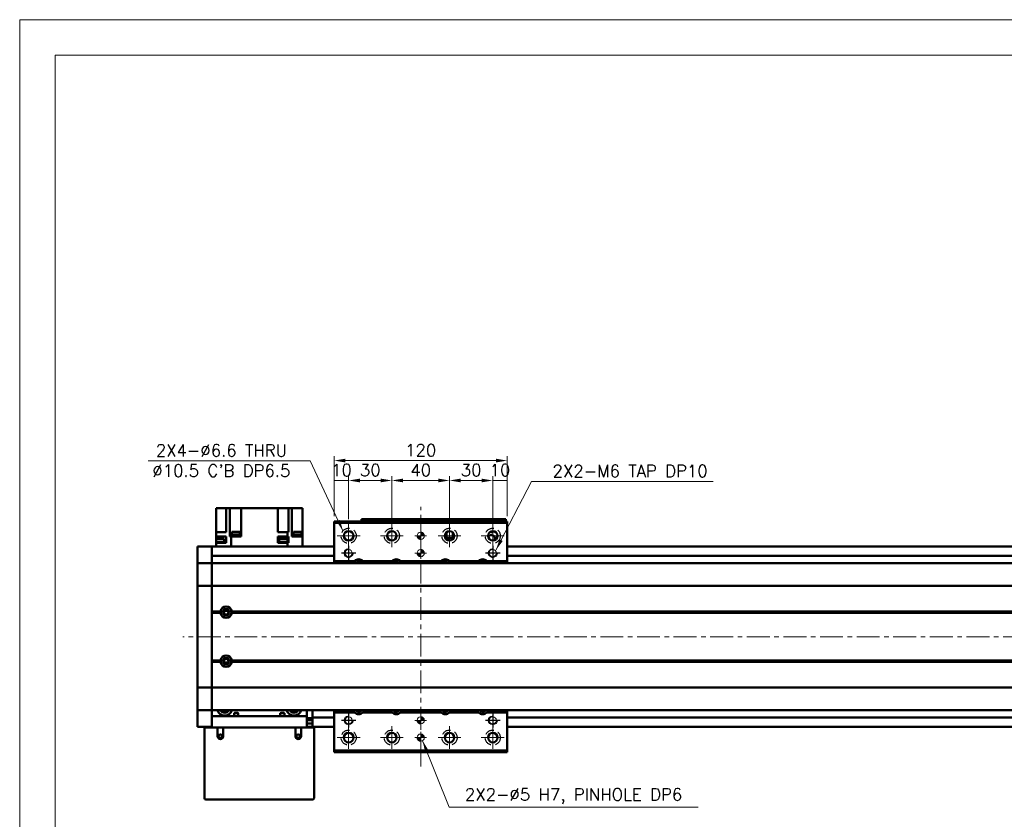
# Model space of a CAD drawing. Header units: millimetres. Extents: x 46891 to 50616, y 6223 to 9993.
# Tile 3 of 5: x 48547 to 49230, y 9438 to 9993. Entities that reach past the tile are written whole.
import ezdxf

# ---------------------------------------------------------------- set-up
doc = ezdxf.new("R2010")
doc.units = ezdxf.units.MM
doc.header["$LTSCALE"] = 0.5
doc.linetypes.add('CENTER', pattern=[50.8, 31.75, -6.35, 6.35, -6.35])
doc.linetypes.add('HIDDENX2', pattern=[19.05, 12.7, -6.35])
doc.layers.get('0').update_dxf_attribs({"lineweight": 20})
doc.layers.add('1', color=1, linetype='CENTER', lineweight=13)
doc.layers.add('외형선(ISO)', color=7, linetype='Continuous', lineweight=50)
doc.layers.add('2', color=2, linetype='HIDDENX2')
doc.layers.add('DIM', color=4, linetype='Continuous')
doc.styles.add('DSR TEXT', font='romans.shx', dxfattribs={"bigfont": 'whgtxt.shx'})
doc.styles.get("Standard").update_dxf_attribs({"font": 'romans.shx', "bigfont": 'whgtxt.shx'})
doc.dimstyles.new('DSR', dxfattribs={"dimscale": 2, "dimtxt": 3, "dimasz": 3, "dimexe": 0.5, "dimexo": 0.5, "dimgap": 0.5, "dimtad": 1, "dimdsep": 46, "dimtxsty": 'Standard', "dimcen": 2.5, "dimclrd": 4, "dimclre": 4, "dimclrt": 2, "dimadec": 0, "dimazin": 2, "dimtfac": 1, "dimtmove": 0, "dimatfit": 3, "dimfxl": 0, "dimlwd": -1, "dimlwe": -1, "dimarcsym": 0})

# ---------------------------------------------------------------- blocks, each defined once
blk = doc.blocks.new('A$C1C1952E1')
at = {"color": 1}
blk.add_lwpolyline([(0, 0), (420, 0), (420, 297), (0, 297)], close=True, dxfattribs=at)
at = {"color": 3}
blk.add_lwpolyline([(5, 5), (415, 5), (415, 292), (5, 292)], close=True, dxfattribs=at)
blk = doc.blocks.new('tap6')
blk.add_circle((0, 0), 2.5)
at = {"layer": 'DIM', "color": 1}
for p, q in [((-5.04, 0), (5.04, 0)), ((0, -5.04), (0, 5.04))]:
    blk.add_line(p, q, dxfattribs=at)
blk.add_arc((0, 0), 3, 263.30299, 187.88021, dxfattribs=at)
blk = doc.blocks.new('A$C33E56CC6')
h = blk.add_hatch()
h.set_pattern_fill('ANSI31', color=256, style=0)
h.set_pattern_definition([(45, (-7065.45672, -6508.5399), (-0.0883883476, 0.0883883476), [])])
h.paths.add_polyline_path([(4, 6.5, 0.414214), (1.5, 4), (4, 4)])
h.paths.add_polyline_path([(6.5, 4), (4, 4), (4, 1.5, 0.414214)])
blk.add_circle((4, 4), 2.5)
at = {"layer": '1'}
for p, q in [((4, 0), (4, 8)), ((0, 4), (8, 4))]:
    blk.add_line(p, q, dxfattribs=at)
blk = doc.blocks.new('*D94')
at = {"color": 1, "linetype": 'ByBlock'}
for p, q in [((48764.94, 9648.26), (48764.94, 9676.02)), ((48774.94, 9646.26), (48774.94, 9676.02)), ((48774.94, 9673.02), (48764.94, 9673.02))]:
    blk.add_line(p, q, dxfattribs=at)
at = {"layer": 'Defpoints', "color": 0}
for p in [(48764.94, 9673.02), (48764.94, 9644.66), (48774.94, 9642.66)]:
    blk.add_point(p, dxfattribs=at)
at = {"color": 3, "insert": (48769.94, 9680.22), "char_height": 8.4, "attachment_point": 5, "style": 'DSR TEXT'}
blk.add_mtext('10', dxfattribs=at)
blk = doc.blocks.new('*D95')
at = {"color": 1, "linetype": 'ByBlock'}
for p, q in [((48774.94, 9646.26), (48774.94, 9676.02)), ((48804.94, 9646.26), (48804.94, 9676.02)), ((48797.14, 9673.02), (48782.74, 9673.02))]:
    blk.add_line(p, q, dxfattribs=at)
at = {"color": 1}
for points in [[(48782.74, 9674.32), (48782.74, 9671.72), (48774.94, 9673.02)], [(48797.14, 9674.32), (48797.14, 9671.72), (48804.94, 9673.02)]]:
    blk.add_solid(points, dxfattribs=at)
at = {"layer": 'Defpoints', "color": 0}
for p in [(48774.94, 9673.02), (48774.94, 9642.66), (48804.94, 9642.66)]:
    blk.add_point(p, dxfattribs=at)
at = {"color": 3, "insert": (48789.94, 9680.22), "char_height": 8.4, "attachment_point": 5, "style": 'DSR TEXT'}
blk.add_mtext('30', dxfattribs=at)
blk = doc.blocks.new('*D96')
at = {"color": 1, "linetype": 'ByBlock'}
for p, q in [((48804.94, 9646.26), (48804.94, 9676.02)), ((48844.94, 9646.26), (48844.94, 9676.02)), ((48812.74, 9673.02), (48837.14, 9673.02))]:
    blk.add_line(p, q, dxfattribs=at)
at = {"color": 1}
for points in [[(48812.74, 9674.32), (48812.74, 9671.72), (48804.94, 9673.02)], [(48837.14, 9674.32), (48837.14, 9671.72), (48844.94, 9673.02)]]:
    blk.add_solid(points, dxfattribs=at)
at = {"layer": 'Defpoints', "color": 0}
for p in [(48844.94, 9673.02), (48804.94, 9642.66), (48844.94, 9642.66)]:
    blk.add_point(p, dxfattribs=at)
at = {"color": 3, "insert": (48824.94, 9680.22), "char_height": 8.4, "attachment_point": 5, "style": 'DSR TEXT'}
blk.add_mtext('40', dxfattribs=at)
blk = doc.blocks.new('*D97')
at = {"color": 1, "linetype": 'ByBlock'}
for p, q in [((48844.94, 9646.26), (48844.94, 9676.02)), ((48874.94, 9646.26), (48874.94, 9676.02)), ((48852.74, 9673.02), (48867.14, 9673.02))]:
    blk.add_line(p, q, dxfattribs=at)
at = {"color": 1}
for points in [[(48852.74, 9674.32), (48852.74, 9671.72), (48844.94, 9673.02)], [(48867.14, 9674.32), (48867.14, 9671.72), (48874.94, 9673.02)]]:
    blk.add_solid(points, dxfattribs=at)
at = {"layer": 'Defpoints', "color": 0}
for p in [(48874.94, 9673.02), (48844.94, 9642.66), (48874.94, 9642.66)]:
    blk.add_point(p, dxfattribs=at)
at = {"color": 3, "insert": (48859.94, 9680.22), "char_height": 8.4, "attachment_point": 5, "style": 'DSR TEXT'}
blk.add_mtext('30', dxfattribs=at)
blk = doc.blocks.new('*D98')
at = {"color": 1, "linetype": 'ByBlock'}
for p, q in [((48874.94, 9646.26), (48874.94, 9676.02)), ((48884.94, 9648.26), (48884.94, 9676.02)), ((48874.94, 9673.02), (48884.94, 9673.02))]:
    blk.add_line(p, q, dxfattribs=at)
at = {"layer": 'Defpoints', "color": 0}
for p in [(48884.94, 9673.02), (48874.94, 9642.66), (48884.94, 9644.66)]:
    blk.add_point(p, dxfattribs=at)
at = {"color": 3, "insert": (48879.94, 9680.22), "char_height": 8.4, "attachment_point": 5, "style": 'DSR TEXT'}
blk.add_mtext('10', dxfattribs=at)
blk = doc.blocks.new('*D99')
at = {"color": 1, "linetype": 'ByBlock'}
for p, q in [((48764.94, 9648.26), (48764.94, 9689.82)), ((48884.94, 9648.26), (48884.94, 9689.82)), ((48877.14, 9686.82), (48772.74, 9686.82))]:
    blk.add_line(p, q, dxfattribs=at)
at = {"color": 1}
for points in [[(48772.74, 9688.12), (48772.74, 9685.52), (48764.94, 9686.82)], [(48877.14, 9688.12), (48877.14, 9685.52), (48884.94, 9686.82)]]:
    blk.add_solid(points, dxfattribs=at)
at = {"layer": 'Defpoints', "color": 0}
for p in [(48764.94, 9686.82), (48764.94, 9644.66), (48884.94, 9644.66)]:
    blk.add_point(p, dxfattribs=at)
at = {"color": 3, "insert": (48824.94, 9694.02), "char_height": 8.4, "attachment_point": 5, "style": 'DSR TEXT'}
blk.add_mtext('120', dxfattribs=at)

msp = doc.modelspace()

# ---------------------------------------------------------------- linework, layer by layer
at = {"layer": '1'}
for p, q in [((48824.94318, 9474.66381), (48824.94318, 9654.66381)), ((48774.94318, 9642.66381), (48774.94318, 9626.66381)), ((48804.94318, 9642.66381), (48804.94318, 9626.66381)), ((48844.94318, 9642.66381), (48844.94318, 9626.66381)), ((48874.94318, 9642.66381), (48874.94318, 9626.66381)), ((48766.94318, 9634.66381), (48782.94318, 9634.66381)), ((48796.94318, 9634.66381), (48812.94318, 9634.66381)), ((48836.94318, 9634.66381), (48852.94318, 9634.66381)), ((48866.94318, 9634.66381), (48882.94318, 9634.66381)), ((49879.94318, 9564.66381), (48659.94318, 9564.66381)), ((48774.94318, 9502.66381), (48774.94318, 9486.66381)), ((48804.94318, 9502.66381), (48804.94318, 9486.66381)), ((48844.94318, 9502.66381), (48844.94318, 9486.66381)), ((48874.94318, 9502.66381), (48874.94318, 9486.66381)), ((48766.94318, 9494.66381), (48782.94318, 9494.66381)), ((48796.94318, 9494.66381), (48812.94318, 9494.66381)), ((48836.94318, 9494.66381), (48852.94318, 9494.66381)), ((48866.94318, 9494.66381), (48882.94318, 9494.66381))]:
    msp.add_line(p, q, dxfattribs=at)
at = {"layer": '2'}
for centre in [(48774.94318, 9634.66381), (48804.94318, 9634.66381), (48844.94318, 9634.66381), (48874.94318, 9634.66381), (48774.94318, 9494.66381), (48804.94318, 9494.66381), (48844.94318, 9494.66381), (48874.94318, 9494.66381)]:
    msp.add_circle(centre, 5.25, dxfattribs=at)
at = {"layer": '외형선(ISO)'}
for p, q in [((48686.44318, 9653.76381), (48682.94318, 9653.76381)), ((48682.94318, 9637.26381), (48682.94318, 9653.76381)), ((48686.44318, 9653.76381), (48689.94318, 9653.76381)), ((48689.94318, 9653.76381), (48692.43511, 9653.76381)), ((48689.94318, 9637.26381), (48689.94318, 9653.76381)), ((48696.94318, 9653.76381), (48692.43511, 9653.76381)), ((48692.43511, 9634.26381), (48692.43511, 9653.76381)), ((48696.94318, 9653.76381), (48700.44318, 9653.76381)), ((48700.44318, 9634.26381), (48700.44318, 9653.76381)), ((48725.74318, 9653.76381), (48700.44318, 9653.76381)), ((48725.74318, 9653.76381), (48725.74318, 9637.26381)), ((48725.74318, 9653.76381), (48729.24318, 9653.76381)), ((48733.22181, 9653.76381), (48729.24318, 9653.76381)), ((48733.22181, 9637.26381), (48733.22181, 9653.76381)), ((48733.22181, 9653.76381), (48735.44318, 9653.76381)), ((48735.44318, 9634.26381), (48735.44318, 9653.76381)), ((48735.44318, 9653.76381), (48738.94318, 9653.76381)), ((48742.94318, 9653.76381), (48738.94318, 9653.76381)), ((48742.94318, 9634.26381), (48742.94318, 9653.76381)), ((48764.94318, 9644.66381), (48764.94318, 9643.66381)), ((48764.94318, 9644.66381), (48884.94318, 9644.66381)), ((48764.94318, 9643.66381), (48764.94318, 9617.16381)), ((48884.94318, 9643.66381), (48764.94318, 9643.66381)), ((48783.94318, 9646.16378), (48783.94318, 9646.16376)), ((48783.94318, 9646.16378), (48833.94318, 9646.16378)), ((48783.94318, 9644.66381), (48783.94318, 9646.16376)), ((48786.94318, 9646.16376), (48830.94318, 9646.16376)), ((48833.94318, 9646.16378), (48833.94318, 9646.16376)), ((48833.94318, 9646.16378), (48883.94318, 9646.16378)), ((48833.94318, 9646.16378), (48833.94318, 9646.16376)), ((48833.94318, 9646.16376), (48833.94318, 9644.66381)), ((48833.94318, 9644.66381), (48833.94318, 9646.16376)), ((48833.94318, 9646.16376), (48833.94318, 9644.66381)), ((48833.94318, 9644.66381), (48833.94318, 9646.16376)), ((48836.94318, 9646.16376), (48880.94318, 9646.16376)), ((48883.94318, 9646.16376), (48883.94318, 9644.66381)), ((48884.94318, 9643.66381), (48884.94318, 9644.66381)), ((48884.94318, 9617.16381), (48884.94318, 9643.66381)), ((48682.94318, 9637.26381), (48682.94318, 9634.26381)), ((48688.50316, 9637.26381), (48682.94318, 9637.26381)), ((48682.94318, 9634.26381), (48682.94318, 9630.46381)), ((48682.94318, 9634.26381), (48688.50316, 9634.26381)), ((48688.50316, 9637.26381), (48689.94318, 9637.26381)), ((48689.94318, 9634.26381), (48688.50316, 9634.26381)), ((48689.94318, 9629.76381), (48689.94318, 9634.26381)), ((48692.43511, 9634.26381), (48692.98451, 9634.26381)), ((48693.38382, 9634.26381), (48692.98451, 9634.26381)), ((48693.38382, 9627.16381), (48693.38382, 9634.26381)), ((48700.44318, 9634.26381), (48693.38382, 9634.26381)), ((48699.64722, 9634.76381), (48693.64722, 9634.76381)), ((48693.64722, 9634.26381), (48693.64722, 9634.76381)), ((48699.59722, 9635.46381), (48693.69722, 9635.46381)), ((48693.69722, 9634.76381), (48693.69722, 9635.46381)), ((48699.44722, 9637.46381), (48693.84722, 9637.46381)), ((48693.84722, 9635.46381), (48693.84722, 9637.46381)), ((48699.44722, 9635.46381), (48699.44722, 9637.46381)), ((48699.59722, 9634.76381), (48699.59722, 9635.46381)), ((48699.64722, 9634.26381), (48699.64722, 9634.76381)), ((48732.50255, 9637.26381), (48725.74318, 9637.26381)), ((48725.74318, 9634.26381), (48732.50255, 9634.26381)), ((48725.74318, 9634.26381), (48725.74318, 9629.76381)), ((48732.50255, 9634.26381), (48732.50255, 9637.26381)), ((48732.90186, 9637.26381), (48732.50255, 9637.26381)), ((48732.50255, 9634.26381), (48732.90186, 9634.26381)), ((48732.90186, 9637.26381), (48733.22181, 9637.26381)), ((48733.22181, 9634.26381), (48732.90186, 9634.26381)), ((48733.22181, 9629.76381), (48733.22181, 9634.26381)), ((48735.44318, 9634.26381), (48737.38321, 9634.26381)), ((48742.43189, 9634.76381), (48736.43189, 9634.76381)), ((48736.43189, 9634.26381), (48736.43189, 9634.76381)), ((48742.38189, 9635.46381), (48736.48189, 9635.46381)), ((48736.48189, 9634.76381), (48736.48189, 9635.46381)), ((48742.23189, 9637.46381), (48736.63189, 9637.46381)), ((48736.63189, 9635.46381), (48736.63189, 9637.46381)), ((48742.94318, 9634.26381), (48737.38321, 9634.26381)), ((48742.23189, 9635.46381), (48742.23189, 9637.46381)), ((48742.38189, 9634.76381), (48742.38189, 9635.46381)), ((48742.43189, 9634.26381), (48742.43189, 9634.76381)), ((48742.94318, 9627.16381), (48742.94318, 9634.26381)), ((48841.94318, 9633.28904), (48841.94318, 9636.03858)), ((48842.44318, 9636.81788), (48842.44318, 9633.16379)), ((48842.74318, 9633.16379), (48842.74318, 9637.12348)), ((48847.14318, 9637.12348), (48847.14318, 9633.16379)), ((48847.44318, 9633.16379), (48847.44318, 9636.81788)), ((48847.94318, 9633.28904), (48847.94318, 9636.03858)), ((48669.94318, 9624.16381), (48669.94318, 9627.16381)), ((48679.94318, 9627.16381), (48669.94318, 9627.16381)), ((48679.94318, 9624.16381), (48679.94318, 9627.16381)), ((48764.94318, 9627.16381), (48679.94318, 9627.16381)), ((48679.94318, 9627.16381), (48679.94318, 9624.16381)), ((48688.80827, 9630.46381), (48682.90827, 9630.46381)), ((48682.90827, 9629.76381), (48682.90827, 9630.46381)), ((48682.90827, 9629.76381), (48682.94318, 9629.76381)), ((48688.50316, 9629.76381), (48682.94318, 9629.76381)), ((48682.94318, 9627.16381), (48682.94318, 9629.76381)), ((48688.65827, 9632.46381), (48683.05827, 9632.46381)), ((48683.05827, 9630.46381), (48683.05827, 9632.46381)), ((48688.50316, 9629.76381), (48689.94318, 9629.76381)), ((48688.65827, 9630.46381), (48688.65827, 9632.46381)), ((48688.80827, 9629.76381), (48688.80827, 9630.46381)), ((48729.1534, 9629.76381), (48725.74318, 9629.76381)), ((48732.55594, 9630.46381), (48726.65594, 9630.46381)), ((48726.65594, 9629.76381), (48726.65594, 9630.46381)), ((48732.40594, 9632.46381), (48726.80594, 9632.46381)), ((48726.80594, 9630.46381), (48726.80594, 9632.46381)), ((48729.1534, 9629.76381), (48730.05847, 9629.76381)), ((48732.50255, 9629.76381), (48730.05847, 9629.76381)), ((48732.40594, 9630.46381), (48732.40594, 9632.46381)), ((48732.90186, 9629.76381), (48732.50255, 9629.76381)), ((48732.50255, 9627.16381), (48732.50255, 9629.76381)), ((48732.55594, 9629.76381), (48732.55594, 9630.46381)), ((48732.90186, 9629.76381), (48733.22181, 9629.76381)), ((48742.9781, 9630.46381), (48742.94318, 9630.46381)), ((48742.94318, 9629.76381), (48742.9781, 9629.76381)), ((48742.9781, 9629.76381), (48742.9781, 9630.46381)), ((48842.44318, 9633.16379), (48842.00381, 9633.16379)), ((48847.88255, 9633.16377), (48842.00382, 9633.16377)), ((48842.44318, 9633.16379), (48842.74318, 9633.16379)), ((48847.14318, 9633.16379), (48842.74318, 9633.16379)), ((48844.34318, 9631.76377), (48844.54318, 9631.76377)), ((48844.53019, 9631.38975), (48844.34318, 9631.76377)), ((48844.54318, 9632.16377), (48845.34318, 9632.16377)), ((48844.54318, 9631.76377), (48844.54318, 9632.16377)), ((48845.34318, 9632.16377), (48845.34318, 9631.76377)), ((48845.34318, 9631.76377), (48845.54318, 9631.76377)), ((48845.54318, 9631.76377), (48845.35617, 9631.38975)), ((48847.14318, 9633.16379), (48847.44318, 9633.16379)), ((48847.88256, 9633.16379), (48847.44318, 9633.16379)), ((49859.94318, 9627.16381), (48884.94318, 9627.16381)), ((48669.94318, 9624.16381), (48669.94318, 9622.30364)), ((48669.94318, 9622.30364), (48669.94318, 9621.39568)), ((48669.94318, 9621.39568), (48669.94318, 9616.12401)), ((48679.94318, 9624.16381), (48679.94318, 9622.30364)), ((48679.94318, 9622.30364), (48679.94318, 9624.16381)), ((48679.94318, 9621.39568), (48679.94318, 9622.30364)), ((48679.94318, 9616.12401), (48679.94318, 9621.39568)), ((48764.94318, 9620.66381), (48679.94318, 9620.66381)), ((49859.94318, 9620.66381), (48884.94318, 9620.66381)), ((48669.94318, 9616.12401), (48669.94318, 9615.66381)), ((48669.94318, 9612.9553), (48669.94318, 9615.66381)), ((48679.94318, 9615.66381), (48669.94318, 9615.66381)), ((48679.94318, 9615.66381), (48679.94318, 9616.12401)), ((48679.94318, 9615.66381), (48679.94318, 9612.9553)), ((48679.94318, 9612.9553), (48679.94318, 9615.66381)), ((48679.94318, 9615.66381), (49859.94318, 9615.66381)), ((48779.1481, 9617.16381), (48764.94318, 9617.16381)), ((48764.94318, 9617.16381), (48764.94318, 9615.66381)), ((48805.1481, 9617.16381), (48784.73827, 9617.16381)), ((48839.1481, 9617.16381), (48810.73827, 9617.16381)), ((48865.1481, 9617.16381), (48844.73827, 9617.16381)), ((48884.94318, 9617.16381), (48870.73827, 9617.16381)), ((48884.94318, 9615.66381), (48884.94318, 9617.16381)), ((48669.94318, 9600.35531), (48669.94318, 9612.9553)), ((48679.94318, 9612.9553), (48679.94318, 9600.35531)), ((48679.94318, 9600.35531), (48679.94318, 9612.9553)), ((48669.94318, 9600.35531), (48669.94318, 9599.89121)), ((48669.94318, 9597.89121), (48669.94318, 9599.89121)), ((48679.94318, 9599.89121), (48669.94318, 9599.89121)), ((48679.94318, 9599.89121), (48679.94318, 9600.35531)), ((48679.94318, 9600.35531), (48679.94318, 9599.89121)), ((48679.94318, 9599.89121), (48679.94318, 9597.89121)), ((48679.94318, 9597.89121), (48679.94318, 9599.89121)), ((48679.94318, 9599.89121), (49859.94318, 9599.89121)), ((48669.94318, 9597.89121), (48669.94318, 9531.4364)), ((48679.94318, 9531.4364), (48679.94318, 9597.89121)), ((48679.94318, 9597.89121), (48679.94318, 9582.16381)), ((48679.94318, 9582.16381), (48685.97456, 9582.16381)), ((48679.94318, 9581.66381), (48686.44318, 9581.66381)), ((48679.94318, 9581.16381), (48685.97456, 9581.16381)), ((48679.94318, 9581.16381), (48679.94318, 9548.16381)), ((48691.21897, 9582.66381), (48688.66739, 9582.66381)), ((48693.44318, 9581.66381), (49846.44318, 9581.66381)), ((48693.91181, 9582.16381), (49845.97456, 9582.16381)), ((48693.91181, 9581.16381), (49845.97456, 9581.16381)), ((48679.94318, 9548.16381), (48685.97456, 9548.16381)), ((48679.94318, 9547.66381), (48686.44318, 9547.66381)), ((48679.94318, 9547.16381), (48685.97456, 9547.16381)), ((48679.94318, 9547.16381), (48679.94318, 9531.4364)), ((48691.21897, 9546.66381), (48688.66739, 9546.66381)), ((48693.44318, 9547.66381), (49846.44318, 9547.66381)), ((48693.91181, 9548.16381), (49845.97456, 9548.16381)), ((48693.91181, 9547.16381), (49845.97456, 9547.16381)), ((48669.94318, 9529.4364), (48669.94318, 9531.4364)), ((48679.94318, 9531.4364), (48679.94318, 9529.4364)), ((48679.94318, 9529.4364), (48679.94318, 9531.4364)), ((48669.94318, 9529.4364), (48669.94318, 9528.97231)), ((48679.94318, 9529.4364), (48669.94318, 9529.4364)), ((48669.94318, 9516.37231), (48669.94318, 9528.97231)), ((48679.94318, 9528.97231), (48679.94318, 9529.4364)), ((48679.94318, 9529.4364), (48679.94318, 9528.97231)), ((48679.94318, 9529.4364), (49859.94318, 9529.4364)), ((48679.94318, 9528.97231), (48679.94318, 9516.37231)), ((48679.94318, 9516.37231), (48679.94318, 9528.97231)), ((48669.94318, 9513.66381), (48669.94318, 9516.37231)), ((48669.94318, 9513.66381), (48669.94318, 9513.2036)), ((48679.94318, 9513.66381), (48669.94318, 9513.66381)), ((48669.94318, 9513.2036), (48669.94318, 9507.93193)), ((48679.94318, 9516.37231), (48679.94318, 9513.66381)), ((48679.94318, 9513.66381), (48679.94318, 9516.37231)), ((48679.94318, 9513.66381), (48679.94318, 9509.66381)), ((48679.94318, 9513.66381), (49859.94318, 9513.66381)), ((48698.37295, 9511.66381), (48695.51342, 9511.66381)), ((48695.51342, 9511.66381), (48695.51342, 9509.66381)), ((48698.37295, 9509.66381), (48698.37295, 9511.66381)), ((48730.37295, 9511.66381), (48727.51342, 9511.66381)), ((48727.51342, 9511.66381), (48727.51342, 9509.66381)), ((48730.37295, 9509.66381), (48730.37295, 9511.66381)), ((48745.94318, 9509.66381), (48745.94318, 9513.66381)), ((48749.94318, 9512.66381), (48749.94318, 9513.66381)), ((48749.94318, 9508.66381), (48749.94318, 9512.66381)), ((48764.94318, 9513.66381), (48764.94318, 9512.16381)), ((48764.94318, 9512.16381), (48779.1481, 9512.16381)), ((48764.94318, 9512.16381), (48764.94318, 9485.66381)), ((48784.73827, 9512.16381), (48805.1481, 9512.16381)), ((48810.73827, 9512.16381), (48839.1481, 9512.16381)), ((48844.73827, 9512.16381), (48865.1481, 9512.16381)), ((48870.73827, 9512.16381), (48884.94318, 9512.16381)), ((48884.94318, 9512.16381), (48884.94318, 9513.66381)), ((48884.94318, 9485.66381), (48884.94318, 9512.16381)), ((48669.94318, 9507.93193), (48669.94318, 9507.02397)), ((48669.94318, 9507.02397), (48669.94318, 9505.16381)), ((48669.94318, 9502.16381), (48669.94318, 9505.16381)), ((48679.94318, 9509.66381), (48745.94318, 9509.66381)), ((48679.94318, 9501.66381), (48679.94318, 9509.66381)), ((48745.94318, 9509.66381), (48745.94318, 9501.66381)), ((48745.94318, 9508.15961), (48749.94318, 9508.15961)), ((48749.94318, 9506.86381), (48745.94318, 9506.86381)), ((48749.94318, 9504.56381), (48745.94318, 9504.56381)), ((48749.94318, 9508.66381), (48749.94318, 9507.66381)), ((48764.94318, 9508.66381), (48749.94318, 9508.66381)), ((48749.94318, 9505.16381), (48749.94318, 9507.66381)), ((48749.94318, 9505.16381), (48749.94318, 9502.16381)), ((49859.94318, 9508.66381), (48884.94318, 9508.66381)), ((48679.94318, 9502.16381), (48669.94318, 9502.16381)), ((48675.94318, 9501.66381), (48674.94318, 9501.66381)), ((48674.94318, 9452.66381), (48674.94318, 9501.66381)), ((48683.94318, 9501.66381), (48675.94318, 9501.66381)), ((48687.94318, 9501.66381), (48683.94318, 9501.66381)), ((48683.94318, 9501.66381), (48683.94318, 9495.66381)), ((48687.94318, 9495.66381), (48687.94318, 9501.66381)), ((48737.94318, 9501.66381), (48687.94318, 9501.66381)), ((48741.94318, 9501.66381), (48737.94318, 9501.66381)), ((48737.94318, 9501.66381), (48737.94318, 9495.66381)), ((48741.94318, 9495.66381), (48741.94318, 9501.66381)), ((48749.94318, 9501.66381), (48741.94318, 9501.66381)), ((48749.94318, 9502.16381), (48745.94318, 9502.16381)), ((48764.94318, 9502.16381), (48749.94318, 9502.16381)), ((48750.94318, 9501.66381), (48749.94318, 9501.66381)), ((48750.94318, 9501.66381), (48750.94318, 9452.66381)), ((49859.94318, 9502.16381), (48884.94318, 9502.16381)), ((48764.94318, 9485.66381), (48764.94318, 9484.66381)), ((48764.94318, 9485.66381), (48884.94318, 9485.66381)), ((48764.94318, 9484.66381), (48884.94318, 9484.66381)), ((48884.94318, 9484.66381), (48884.94318, 9485.66381)), ((48749.94318, 9451.66381), (48675.94318, 9451.66381))]:
    msp.add_line(p, q, dxfattribs=at)
for centre, radius in [((48774.94318, 9634.66381), 3.3), ((48804.94318, 9634.66381), 3.3), ((48844.94318, 9634.66381), 3.3), ((48874.94318, 9634.66381), 3.3), ((48689.94318, 9581.66381), 2.25), ((48689.94318, 9581.66381), 1.621), ((48689.94318, 9547.66381), 2.25), ((48689.94318, 9547.66381), 1.621), ((48774.94318, 9494.66381), 3.3), ((48804.94318, 9494.66381), 3.3), ((48844.94318, 9494.66381), 3.3), ((48874.94318, 9494.66381), 3.3), ((48685.94318, 9495.66381), 1.2295), ((48739.94318, 9495.66381), 1.2295)]:
    msp.add_circle(centre, radius, dxfattribs=at)
for centre, radius, start, end in [((48873.94318, 9632.6638), 2.5, 335.2803704, 151.58968438), ((48873.94318, 9639.6638), 2.5, 248.21916345, 314.40073172), ((48781.94318, 9614.66381), 3.75, 138.18968531, 164.53403728), ((48781.94318, 9614.66381), 3.75, 41.8103149, 138.1896851), ((48781.94318, 9614.66381), 2.25, 26.38771527, 153.61228473), ((48781.94318, 9614.66381), 2, 29.99990145, 150.00009855), ((48781.94318, 9614.66381), 3.75, 15.46596272, 41.81031469), ((48807.94318, 9614.66381), 3.75, 138.18968531, 164.53403728), ((48807.94318, 9614.66381), 3.75, 41.8103149, 138.1896851), ((48807.94318, 9614.66381), 2.25, 26.38771527, 153.61228473), ((48807.94318, 9614.66381), 2, 29.99990145, 150.00009855), ((48807.94318, 9614.66381), 3.75, 15.46596272, 41.81031469), ((48841.94318, 9614.66381), 3.75, 138.18968531, 164.53403728), ((48841.94318, 9614.66381), 3.75, 41.8103149, 138.1896851), ((48841.94318, 9614.66381), 2.25, 26.38771527, 153.61228473), ((48841.94318, 9614.66381), 2, 29.99990145, 150.00009855), ((48841.94318, 9614.66381), 3.75, 15.46596272, 41.81031469), ((48867.94318, 9614.66381), 3.75, 138.18968531, 164.53403728), ((48867.94318, 9614.66381), 3.75, 41.8103149, 138.1896851), ((48867.94318, 9614.66381), 2.25, 26.38771527, 153.61228473), ((48867.94318, 9614.66381), 2, 29.99990145, 150.00009855), ((48867.94318, 9614.66381), 3.75, 15.46596272, 41.81031469), ((48689.94318, 9581.66381), 4, 7.18075572, 172.81924428), ((48689.94318, 9581.66381), 4, 187.18075578, 352.81924422), ((48689.94318, 9547.66381), 4, 7.18075578, 172.81924422), ((48689.94318, 9547.66381), 4, 187.18075578, 352.81924422), ((48688.94318, 9515.16381), 5.25, 196.60154937, 343.39845063), ((48688.94318, 9515.16381), 3.3, 207.03569139, 332.96430861), ((48688.94318, 9515.16381), 2.4585, 217.59876735, 322.40123265), ((48736.94318, 9515.16381), 5.25, 196.60154937, 343.39845063), ((48736.94318, 9515.16381), 3.3, 207.03569139, 332.96430861), ((48736.94318, 9515.16381), 2.4585, 217.59876735, 322.40123265), ((48781.94318, 9514.66381), 3.75, 195.46605719, 221.81031469), ((48781.94318, 9514.66381), 3.75, 221.8103149, 318.1896851), ((48781.94318, 9514.66381), 2.25, 206.38788466, 333.61211534), ((48781.94318, 9514.66381), 2, 210.00009856, 329.99990144), ((48781.94318, 9514.66381), 3.75, 318.18968531, 344.53394281), ((48807.94318, 9514.66381), 3.75, 195.46605719, 221.81031469), ((48807.94318, 9514.66381), 3.75, 221.8103149, 318.1896851), ((48807.94318, 9514.66381), 2.25, 206.38788466, 333.61211534), ((48807.94318, 9514.66381), 2, 210.00009856, 329.99990144), ((48807.94318, 9514.66381), 3.75, 318.18968531, 344.53394281), ((48841.94318, 9514.66381), 3.75, 195.46605719, 221.81031469), ((48841.94318, 9514.66381), 3.75, 221.8103149, 318.1896851), ((48841.94318, 9514.66381), 2.25, 206.38788466, 333.61211534), ((48841.94318, 9514.66381), 2, 210.00009856, 329.99990144), ((48841.94318, 9514.66381), 3.75, 318.18968531, 344.53394281), ((48867.94318, 9514.66381), 3.75, 195.46605719, 221.81031469), ((48867.94318, 9514.66381), 3.75, 221.8103149, 318.1896851), ((48867.94318, 9514.66381), 2.25, 206.38788466, 333.61211534), ((48867.94318, 9514.66381), 2, 210.00009856, 329.99990144), ((48867.94318, 9514.66381), 3.75, 318.18968531, 344.53394281), ((48685.94318, 9495.66381), 2, 180, 0), ((48739.94318, 9495.66381), 2, 180, 0), ((48675.94318, 9452.66381), 1, 180, 270), ((48749.94318, 9452.66381), 1, 270, 0)]:
    msp.add_arc(centre, radius, start, end, dxfattribs=at)
at = {"layer": '외형선(ISO)', "extrusion": (0, 0, -1)}
for centre, major_axis, start_param, end_param in [((48786.94318, 9646.16376), (-3, 0), 4.712785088, 6.28397751), ((48830.94318, 9646.16376), (3, 0), 0.00039601, 1.570796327), ((48836.94318, 9646.16376), (-3, 0), 4.712605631, 6.283618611), ((48836.94318, 9646.16376), (-3, 0), 4.712460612, 6.283328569), ((48880.94318, 9646.16376), (3, 0), 0.000216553, 1.570796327)]:
    msp.add_ellipse(centre, major_axis=major_axis, ratio=0.00001, start_param=start_param, end_param=end_param, dxfattribs=at)
at = {"layer": '외형선(ISO)'}
for points in [[(48685.97456, 9582.16381), (48686.20887, 9581.89812), (48686.44318, 9581.66381)], [(48686.44318, 9581.66381), (48686.20887, 9581.42949), (48685.97456, 9581.16381)], [(48693.44318, 9581.66381), (48693.6775, 9581.89812), (48693.91181, 9582.16381)], [(48693.91181, 9581.16381), (48693.6775, 9581.42949), (48693.44318, 9581.66381)], [(48685.97456, 9548.16381), (48686.20887, 9547.89812), (48686.44318, 9547.66381)], [(48686.44318, 9547.66381), (48686.20887, 9547.42949), (48685.97456, 9547.16381)], [(48693.44318, 9547.66381), (48693.6775, 9547.89812), (48693.91181, 9548.16381)], [(48693.91181, 9547.16381), (48693.6775, 9547.42949), (48693.44318, 9547.66381)]]:
    msp.add_open_spline(points, degree=2, dxfattribs=at)
for points in [[(48698.37295, 9511.66381), (48696.94318, 9512.16342), (48695.51342, 9511.66381)], [(48730.37295, 9511.66381), (48728.94318, 9512.16342), (48727.51342, 9511.66381)]]:
    msp.add_rational_spline(points, [1, 1.22925, 1], degree=2, dxfattribs=at)

# ---------------------------------------------------------------- block references
at = {"xscale": 4.92804, "yscale": 4.92804, "zscale": 4.92804}
msp.add_blockref('A$C1C1952E1', (48546.67132, 8528.99552), dxfattribs=at)
at = {"xscale": -1}
for name, p, rotation in [('A$C33E56CC6', (48820.94318, 9638.66381), 180), ('tap6', (48774.94318, 9622.66381), 90), ('tap6', (48874.94318, 9622.66381), 90), ('A$C33E56CC6', (48820.94318, 9626.66381), 180), ('tap6', (48774.94318, 9506.66381), 90), ('tap6', (48874.94318, 9506.66381), 90), ('A$C33E56CC6', (48820.94318, 9510.66381), 180), ('A$C33E56CC6', (48820.94318, 9498.66381), 180)]:
    msp.add_blockref(name, p, dxfattribs=dict(at, rotation=rotation))

# ---------------------------------------------------------------- texts
at = {"color": 3, "char_height": 8.4, "style": 'DSR TEXT'}
for s, insert, attachment_point in [("2X4-%%C6.6 THRU\\P%%C10.5 C'B DP6.5", (48686.65072, 9686.84922), 5), ('2X2-M6 TAP DP10', (48970.23472, 9679.59004), 5), ('2X2-%%C5 H7, PINHOLE DP6', (48855.58238, 9459.46259), 1)]:
    msp.add_mtext(s, dxfattribs=dict(at, insert=insert, attachment_point=attachment_point))

# ---------------------------------------------------------------- dimensions: what is measured, and where the dimension line sits
for base, p1, p2, picture, middle in [((48764.94318, 9686.82468), (48884.94318, 9644.66381), (48764.94318, 9644.66381), '*D99', (48824.94318, 9694.02468)), ((48764.94318, 9673.02273), (48774.94318, 9642.66381), (48764.94318, 9644.66381), '*D94', (48769.94318, 9680.22273)), ((48774.94318, 9673.02273), (48804.94318, 9642.66381), (48774.94318, 9642.66381), '*D95', (48789.94318, 9680.22273)), ((48844.94318, 9673.02273), (48804.94318, 9642.66381), (48844.94318, 9642.66381), '*D96', (48824.94318, 9680.22273)), ((48874.94318, 9673.02273), (48844.94318, 9642.66381), (48874.94318, 9642.66381), '*D97', (48859.94318, 9680.22273)), ((48884.94318, 9673.02273), (48874.94318, 9642.66381), (48884.94318, 9644.66381), '*D98', (48879.94318, 9680.22273))]:
    dim = msp.add_linear_dim(base=base, p1=p1, p2=p2, dimstyle='DSR', override={"dimscale": 3, "dimtxt": 2.8, "dimasz": 2.600136, "dimexe": 1, "dimexo": 1.2, "dimgap": 1, "dimdec": 4, "dimtxsty": 'DSR TEXT', "dimclrd": 1, "dimclre": 1, "dimclrt": 3, "dimtdec": 4, "dimtix": 1})
    dim.commit()
    dim.dimension.update_dxf_attribs({"geometry": picture, "text_midpoint": middle})

# ---------------------------------------------------------------- leaders
at = {"annotation_type": 0, "has_hookline": 1}
for points, hookline_direction, text_width in [([(48770.99087, 9638.11949), (48748.27612, 9686.765), (48740.47572, 9686.765)], 1, 101.65), ([(48877.14478, 9624.70169), (48901.80931, 9672.39004), (48909.60972, 9672.39004)], 0, 115.25), ([(48826.27043, 9492.54522), (48844.78197, 9446.46259), (48852.58238, 9446.46259)], 0, 161.875)]:
    msp.add_leader(points, dimstyle='DSR', override={"dimscale": 3, "dimtxt": 2.8, "dimasz": 2.600136, "dimexe": 1, "dimexo": 1.2, "dimgap": 1, "dimdec": 4, "dimtxsty": 'DSR TEXT', "dimclrd": 1, "dimclre": 1, "dimclrt": 3, "dimtdec": 4, "dimtix": 1}, dxfattribs=dict(at, hookline_direction=hookline_direction, text_width=text_width))

doc.saveas('drawing.dxf')
